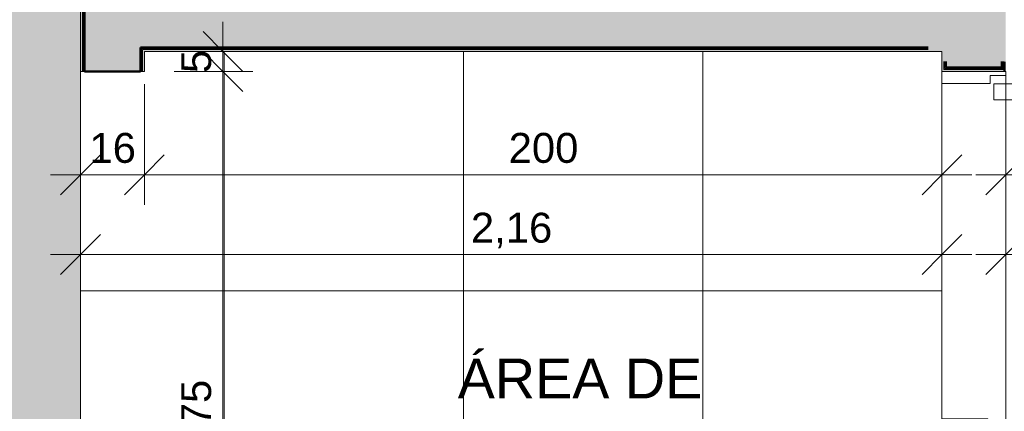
# Model space of a CAD drawing. Header units: millimetres. Extents: x -10534 to 2780, y -19631 to -9458.
# Tile 9 of 44: x -8486 to -6017, y -16376 to -15395. Entities that reach past the tile are written whole.
import ezdxf

# ---------------------------------------------------------------- set-up
doc = ezdxf.new("R2010")
doc.units = ezdxf.units.MM
for name, color, linetype, lineweight in [('A-ANNO-DIMS', 7, 'Continuous', 9), ('A-ANNO-DIMS-50', 7, 'Continuous', 9), ('A-AREA-IDEN', 7, 'Continuous', 9), ('A-DETL-GENF', 7, 'Continuous', 5), ('A-DOOR', 7, 'Continuous', 5), ('A-FLOR', 7, 'Continuous', 5), ('A-FLOR-PATT', 7, 'Continuous', 5), ('A-WALL', 7, 'Continuous', 5), ('A-WALL-PATT', 7, 'Continuous', 50), ('I-WALL', 7, 'Continuous', 5)]:
    doc.layers.add(name, color=color, linetype=linetype, lineweight=lineweight)
doc.layers.add('A-DETL', color=7, linetype='Continuous', lineweight=5, true_color=0x00a600)
doc.styles.add('Arial', font='arial.ttf', dxfattribs={"height": 100})
doc.styles.add('Arial_1', font='arial.ttf', dxfattribs={"height": 75})
doc.dimstyles.new('Com_linha__ref__contínua__-_Cor_Vermelha_Arial_1_5mm', dxfattribs={"dimscale": 304.8, "dimtxt": 76.519455, "dimasz": 0.328084, "dimexe": 0.246063, "dimexo": 0.246063, "dimgap": 0.024606, "dimtad": 1, "dimlfac": 0.001, "dimrnd": 0.01, "dimzin": 0, "dimdsep": 46, "dimtxsty": 'Arial_1', "dimblk1": 'OBLIQUE', "dimblk2": 'OBLIQUE', "dimsah": 1, "dimcen": 0.09, "dimdle": 0.246063, "dimazin": 0, "dimtfac": 1, "dimtdec": 4, "dimtix": 1, "dimtmove": 0, "dimatfit": 3, "dimfxl": 1, "dimtvp": 1, "dimtolj": 1, "dimtzin": 0, "dimarcsym": 2})
doc.dimstyles.new('Com_linha__ref__contínua__-_Cor_Vermelha_Arial_1_5mm_2', dxfattribs={"dimscale": 304.8, "dimtxt": 76.519455, "dimasz": 0.328084, "dimexe": 0.246063, "dimexo": 0.246063, "dimgap": 0.024606, "dimtad": 1, "dimdec": 1, "dimlfac": 0.1, "dimrnd": 0.1, "dimdsep": 46, "dimtxsty": 'Arial_1', "dimblk1": 'OBLIQUE', "dimblk2": 'OBLIQUE', "dimsah": 1, "dimcen": 0.09, "dimdle": 0.246063, "dimazin": 0, "dimtfac": 1, "dimtdec": 4, "dimtix": 1, "dimtmove": 0, "dimatfit": 3, "dimfxl": 1, "dimtvp": 1, "dimtolj": 1, "dimtzin": 0, "dimarcsym": 2})

# ---------------------------------------------------------------- blocks, each defined once
blk = doc.blocks.new('PORTA DE GIRO L_VEL TERREO1')
at = {"layer": 'A-DOOR'}
for p, q in [((-450, -80), (-450, 80)), ((-450, 80), (450, 80)), ((450, 80), (450, -80)), ((-450, -80), (450, -80))]:
    blk.add_line(p, q, dxfattribs=at)
at = {"layer": 'A-DOOR', "lineweight": 15}
for p, q in [((-420, 80), (-420, -35)), ((420, 80), (420, -40.7)), ((450, 80), (420, 80)), ((450, -80), (450, 80)), ((-440, -35), (-440, -80)), ((-420, -35), (-440, -35)), ((420, -40.7), (440, -40.7)), ((440, -40.7), (440, -80)), ((378.9, -49.7), (378.9, -910.4)), ((418.9, -49.7), (378.9, -49.7)), ((418.9, -910.4), (418.9, -49.7)), ((440, -80), (450, -80)), ((348.9, -740.5), (329.4, -733.7)), ((450, -740.5), (469.5, -733.7)), ((368.9, -830.5), (378.9, -830.5)), ((368.9, -870.5), (368.9, -830.5)), ((428.9, -830.4), (418.9, -830.4)), ((428.9, -870.4), (428.9, -830.4)), ((368.9, -860.5), (333.6, -860.5)), ((368.9, -840.5), (348.9, -840.5)), ((428.9, -840.4), (450, -840.4)), ((428.9, -860.4), (465.3, -860.4)), ((378.9, -870.5), (368.9, -870.5)), ((418.9, -870.4), (418.9, -910.4)), ((418.9, -870.4), (428.9, -870.4)), ((378.9, -910.4), (418.9, -910.4)), ((418.9, -910.4), (398.9, -910.4))]:
    blk.add_line(p, q, dxfattribs=at)
at = {"layer": 'A-DOOR'}
blk.add_arc((629, 155.3), 1094.6, 192.4129, 256.7914, dxfattribs=at)
at = {"layer": 'A-DOOR', "lineweight": 15}
for centre, radius, start, end in [((531.9, -790.5), 210.3, 164.3286, 199.4386), ((531.9, -790.5), 189.8, 164.7222, 195.2778), ((267, -790.4), 189.7, 344.7458, 15.2542), ((267, -790.4), 210.3, 340.5821, 15.6453)]:
    blk.add_arc(centre, radius, start, end, dxfattribs=at)
blk = doc.blocks.new('DIMBLOCK1-NIVEL TERREO')
at = {"layer": 'A-ANNO-DIMS-50', "color": 242, "true_color": 0xbd2b2e}
for p, q in [((-7976.5, -15525), (-8026.5, -15475)), ((-7976.5, -15525), (-8098.6, -15525)), ((-7976.5, -17350), (-7976.5, -15525)), ((-7976.5, -15525), (-7926.5, -15575)), ((-7976.5, -15525), (-7901.5, -15525)), ((-7976.5, -17275), (-8026.5, -17225)), ((-7976.5, -17275), (-8216.6, -17275)), ((-7976.5, -17275), (-7926.5, -17325)), ((-7976.5, -17275), (-7901.5, -17275))]:
    blk.add_line(p, q, dxfattribs=at)
at = {"layer": 'A-ANNO-DIMS-50', "color": 0, "insert": (-8081.3, -16501.3), "char_height": 75, "width": 242.979, "attachment_point": 1, "rotation": 90, "line_spacing_factor": 0.941778, "style": 'Arial_1'}
blk.add_mtext('1,75', dxfattribs=at)
blk = doc.blocks.new('_Oblique')
at = {"color": 0, "linetype": 'ByBlock', "lineweight": -2}
blk.add_line((-0.5, -0.5), (0.5, 0.5), dxfattribs=at)
blk = doc.blocks.new('DIMBLOCK2-NIVEL TERREO')
at = {"layer": 'A-ANNO-DIMS-50', "color": 242, "true_color": 0xbd2b2e}
for p, q in [((-8333.6, -15983.7), (-8333.6, -15908.7)), ((-6173.6, -15983.7), (-6173.6, -15908.7)), ((-8333.6, -15983.7), (-8283.6, -15933.7)), ((-6173.6, -15983.7), (-6123.6, -15933.7)), ((-8408.6, -15983.7), (-6098.6, -15983.7)), ((-8333.6, -15983.7), (-8383.6, -16033.7)), ((-8333.6, -15983.7), (-8333.6, -15988)), ((-6173.6, -15983.7), (-6223.6, -16033.7)), ((-6173.6, -15983.7), (-6173.6, -15988))]:
    blk.add_line(p, q, dxfattribs=at)
at = {"layer": 'A-ANNO-DIMS-50', "color": 0, "insert": (-7354.8, -15878.8), "char_height": 75, "width": 242.979, "attachment_point": 1, "line_spacing_factor": 0.941778, "style": 'Arial_1'}
blk.add_mtext('2,16', dxfattribs=at)
blk = doc.blocks.new('DIMBLOCK63-NIVEL TERREO')
at = {"layer": 'A-ANNO-DIMS-50', "color": 242, "true_color": 0xbd2b2e}
for p, q in [((-4983.6, -15783.7), (-4983.6, -15550)), ((-6013.6, -15783.7), (-6013.6, -15708.7)), ((-6013.6, -15783.7), (-5963.6, -15733.7)), ((-4983.6, -15783.7), (-4933.6, -15733.7)), ((-6088.6, -15783.7), (-4983.6, -15783.7)), ((-6013.6, -15783.7), (-6063.6, -15833.7)), ((-6013.6, -15783.7), (-6013.6, -15788)), ((-4983.6, -15783.7), (-5033.6, -15833.7)), ((-4983.6, -15783.7), (-4983.6, -15858.7))]:
    blk.add_line(p, q, dxfattribs=at)
at = {"layer": 'A-ANNO-DIMS-50', "color": 0, "insert": (-5599.8, -15678.8), "char_height": 75, "width": 242.979, "attachment_point": 1, "line_spacing_factor": 0.941778, "style": 'Arial_1'}
blk.add_mtext('1,03', dxfattribs=at)
blk = doc.blocks.new('DIMBLOCK66-NIVEL TERREO')
at = {"layer": 'A-ANNO-DIMS-50', "color": 242, "true_color": 0xbd2b2e}
for p, q in [((-6013.6, -15983.7), (-6013.6, -15908.7)), ((346.4, -15983.7), (346.4, -15908.7)), ((-6013.6, -15983.7), (-5963.6, -15933.7)), ((346.4, -15983.7), (396.4, -15933.7)), ((-6088.6, -15983.7), (421.4, -15983.7)), ((-6013.6, -15983.7), (-6063.6, -16033.7)), ((-6013.6, -15983.7), (-6013.6, -15988)), ((346.4, -15983.7), (296.4, -16033.7)), ((346.4, -15983.7), (346.4, -15988))]:
    blk.add_line(p, q, dxfattribs=at)
at = {"layer": 'A-ANNO-DIMS-50', "color": 0, "insert": (-2934.8, -15878.8), "char_height": 75, "width": 242.979, "attachment_point": 1, "line_spacing_factor": 0.941778, "style": 'Arial_1'}
blk.add_mtext('6,36', dxfattribs=at)
blk = doc.blocks.new('DIMBLOCK72-NIVEL TERREO')
at = {"layer": 'A-ANNO-DIMS-50', "color": 242, "true_color": 0xbd2b2e}
for p, q in [((-7976.5, -15600), (-7976.5, -15400)), ((-7976.5, -15475), (-8026.5, -15425)), ((-7976.5, -15475), (-8051.5, -15475)), ((-7976.5, -15525), (-8026.5, -15475)), ((-7976.5, -15475), (-7926.5, -15525)), ((-7976.5, -15475), (-7972.2, -15475)), ((-7976.5, -15525), (-8098.6, -15525)), ((-7976.5, -15525), (-7926.5, -15575)), ((-7976.5, -15525), (-7901.5, -15525))]:
    blk.add_line(p, q, dxfattribs=at)
at = {"layer": 'A-ANNO-DIMS-50', "color": 0, "insert": (-8081.3, -15528.9), "char_height": 75, "width": 69.221, "attachment_point": 1, "rotation": 90, "line_spacing_factor": 0.941778, "style": 'Arial_1'}
blk.add_mtext('5', dxfattribs=at)
blk = doc.blocks.new('DIMBLOCK73-NIVEL TERREO')
at = {"layer": 'A-ANNO-DIMS-50', "color": 242, "true_color": 0xbd2b2e}
for p, q in [((-8333.6, -15783.7), (-8333.6, -15557)), ((-8173.6, -15783.7), (-8173.6, -15557)), ((-8333.6, -15783.7), (-8283.6, -15733.7)), ((-8173.6, -15783.7), (-8123.6, -15733.7)), ((-8408.6, -15783.7), (-8173.6, -15783.7)), ((-8333.6, -15783.7), (-8383.6, -15833.7)), ((-8333.6, -15783.7), (-8333.6, -15858.7)), ((-8173.6, -15783.7), (-8223.6, -15833.7)), ((-8173.6, -15783.7), (-8173.6, -15858.7))]:
    blk.add_line(p, q, dxfattribs=at)
at = {"layer": 'A-ANNO-DIMS-50', "color": 0, "insert": (-8311.3, -15678.8), "char_height": 75, "width": 138.441, "attachment_point": 1, "line_spacing_factor": 0.941778, "style": 'Arial_1'}
blk.add_mtext('16', dxfattribs=at)
blk = doc.blocks.new('DIMBLOCK74-NIVEL TERREO')
at = {"layer": 'A-ANNO-DIMS-50', "color": 242, "true_color": 0xbd2b2e}
for p, q in [((-8173.6, -15783.7), (-8173.6, -15557)), ((-6173.6, -15783.7), (-6173.6, -15708.7)), ((-8173.6, -15783.7), (-8123.6, -15733.7)), ((-6173.6, -15783.7), (-6123.6, -15733.7)), ((-8173.6, -15783.7), (-8223.6, -15833.7)), ((-8173.6, -15783.7), (-6098.6, -15783.7)), ((-8173.6, -15783.7), (-8173.6, -15858.7)), ((-6173.6, -15783.7), (-6223.6, -15833.7)), ((-6173.6, -15783.7), (-6173.6, -15788))]:
    blk.add_line(p, q, dxfattribs=at)
at = {"layer": 'A-ANNO-DIMS-50', "color": 0, "insert": (-7260.1, -15678.8), "char_height": 75, "width": 207.662, "attachment_point": 1, "line_spacing_factor": 0.941778, "style": 'Arial_1'}
blk.add_mtext('200', dxfattribs=at)

msp = doc.modelspace()

# ---------------------------------------------------------------- hatches: boundary and pattern name
at = {"layer": 'A-DETL-GENF', "true_color": 0x808080}
h = msp.add_hatch(color=8, dxfattribs=at)
h.paths.add_polyline_path([(-3319.746, -18235.042), (-2882.347, -18235.042), (-2882.347, -18075.042), (-3319.746, -18075.042)])
h.paths.add_polyline_path([(-6233.588, -18235.042), (-5913.588, -18235.042), (-5913.588, -18075.042), (-6013.588, -18075.042), (-6013.588, -17995.042), (-6173.588, -17995.042), (-6173.588, -18075.042), (-6233.588, -18075.042), (-6233.588, -18125.031)])
h.paths.add_polyline_path([(-6146.757, -15500.042), (-6013.588, -15500.042), (-6013.588, -15315.042), (-6208.588, -15315.042), (-6208.588, -15475.042), (-6173.588, -15475.054), (-6173.588, -15500.042)])
h.paths.add_polyline_path([(-5113.588, -14365.042), (-4983.588, -14365.042), (-4983.588, -14275.042), (-4933.588, -14275.042), (-4933.588, -14115.042), (-4983.588, -14115.042), (-4983.588, -14005.042), (-5143.588, -14005.042), (-5143.588, -14365.042)])
h.paths.add_polyline_path([(-3326.353, -11460.042), (-3223.688, -11460.042), (-3223.688, -11395.042), (-3120.527, -11395.042), (-3120.527, -11235.042), (-3562.728, -11235.042), (-3562.728, -11395.042), (-3383.688, -11395.042), (-3383.688, -11460.042), (-3378.582, -11460.042)])
at = {"layer": 'A-FLOR-PATT', "true_color": 0xd8d8d8}
msp.add_hatch(color=254, dxfattribs=at).paths.add_polyline_path([(-8333.588, -18075.042), (-8333.588, -17783.91), (-8334.588, -17784.92), (-8354.019, -17785.24), (-8354.414, -17785.6), (-8392.382, -17785.92), (-8393.344, -17790.827), (-8395.543, -17792.711), (-8399.303, -17793.328), (-8402.885, -17794.384), (-8405.691, -17795.957), (-8409.576, -17798.445), (-8412.463, -17798.222), (-8415.649, -17795.934), (-8418.884, -17794.193), (-8422.008, -17793.328), (-8426.441, -17792.353), (-8428.324, -17790.154), (-8428.811, -17787.005), (-8429.413, -17785.6), (-8439.413, -17785.121), (-8441.62, -17785.485), (-8444.709, -17787.583), (-8447.88, -17788.527), (-8452.986, -17788.918), (-8457.088, -17787.933), (-8462.398, -17783.746), (-8464.628, -17779.418), (-8465.324, -17775.042), (-8463.683, -17768.422), (-8461.97, -17765.779), (-8458.137, -17762.68), (-8454.39, -17761.507), (-8449.879, -17761.155), (-8444.709, -17762.433), (-8439.552, -17765.033), (-8428.875, -17763.671), (-8427.967, -17759.256), (-8425.768, -17757.372), (-8422.154, -17756.755), (-8418.425, -17755.679), (-8415.649, -17754.128), (-8411.734, -17751.638), (-8408.847, -17751.862), (-8405.33, -17754.377), (-8402.376, -17755.89), (-8399.156, -17756.755), (-8394.87, -17757.73), (-8392.986, -17759.929), (-8392.435, -17763.671), (-8392.313, -17764.467), (-8354.019, -17764.832), (-8354.019, -17765.152), (-8334.578, -17765.163), (-8333.588, -17766.152), (-8333.588, -15315.042), (-9233.588, -15315.042), (-9233.588, -18075.042), (-8862.701, -18075.042)])
at = {"layer": 'A-FLOR-PATT', "true_color": 0x787878}
h = msp.add_hatch(dxfattribs=at)
h.set_pattern_fill('FP_2', color=8, style=0, pattern_type=2)
h.set_pattern_definition([(0, (-2573.6, -15475.04), (0, 600), []), (90, (-2573.6, -15475.04), (-600, 4e-14), [])])
h.paths.add_polyline_path([(-6823.688, -18075.042), (-6823.688, -17425.042), (-6213.588, -17425.042), (-6213.588, -16675.042), (-6173.588, -16675.042), (-6173.588, -15475.042), (-8173.588, -15475.042), (-8173.588, -15525.042), (-8333.588, -15525.042), (-8333.588, -17275.042), (-8173.588, -17275.042), (-8173.588, -18075.042), (-7648.588, -18075.042), (-7648.588, -18065.042), (-7633.862, -18065.042), (-7633.862, -18002.332), (-7638.229, -17997.847), (-7640.157, -17993.373), (-7640.593, -17989.827), (-7640.157, -17957.815), (-7638.229, -17953.341), (-7634.932, -17949.616), (-7630.577, -17946.987), (-7625.568, -17945.701), (-7620.375, -17945.878), (-7615.481, -17947.501), (-7611.345, -17950.419), (-7608.353, -17954.358), (-7607.377, -17956.599), (-7606.583, -17961.361), (-7606.583, -17989.827), (-7607.377, -17994.589), (-7609.686, -17998.906), (-7613.314, -18002.393), (-7613.314, -18065.042), (-7598.588, -18065.042), (-7598.588, -18075.042), (-7443.688, -18075.042), (-7443.688, -17750.38), (-7442.043, -17705.891), (-7437.48, -17661.606), (-7432.317, -17642.57), (-7422.455, -17625.489), (-7408.552, -17611.5), (-7389.511, -17599.885), (-7368.374, -17592.764), (-7256.38, -17579.479), (-7143.688, -17575.042), (-7030.996, -17579.479), (-6919.002, -17592.764), (-6897.866, -17599.885), (-6878.825, -17611.5), (-6864.921, -17625.489), (-6855.059, -17642.57), (-6849.896, -17661.606), (-6845.333, -17705.891), (-6843.688, -17750.38), (-6843.688, -18075.042)])
at = {"layer": 'A-WALL-PATT', "true_color": 0x808080}
h = msp.add_hatch(color=8, dxfattribs=at)
h.paths.add_polyline_path([(-8326.088, -18075.042), (-8326.088, -17275.042), (-8328.588, -17275.042), (-8328.588, -18075.042)])
h.paths.add_polyline_path([(-8328.588, -15525.042), (-8326.088, -15525.042), (-8326.088, -15320.042), (-8328.588, -15320.042), (-8328.588, -15325.042)])
h = msp.add_hatch(color=8, dxfattribs=at)
h.paths.add_polyline_path([(-8326.088, -18075.042), (-8323.588, -18075.042), (-8323.588, -17275.042), (-8326.088, -17275.042), (-8326.088, -17803.822)])
h.paths.add_polyline_path([(-8326.088, -15525.042), (-8323.588, -15525.042), (-8323.588, -15322.542), (-8326.088, -15322.542), (-8326.088, -15465.042)])
h = msp.add_hatch(color=8, dxfattribs=at)
h.paths.add_polyline_path([(-8323.588, -18075.042), (-8183.588, -18075.042), (-8183.588, -17275.042), (-8323.588, -17275.042), (-8323.588, -17803.822)])
h.paths.add_polyline_path([(-8323.588, -15525.042), (-8183.588, -15525.042), (-8183.588, -15325.042), (-8323.588, -15325.042), (-8323.588, -15465.042)])
for points in [[(-8027.026, -15465.042), (-7693.688, -15465.042), (-7693.688, -15325.042), (-8183.588, -15325.042), (-8183.588, -15465.042), (-8173.588, -15465.042)], [(-7191.351, -15465.042), (-6208.588, -15465.042), (-6208.588, -15325.042), (-7693.688, -15325.042), (-7693.688, -15465.042), (-7553.688, -15465.042)], [(-7698.688, -15467.542), (-7696.188, -15467.542), (-7696.188, -15465.042), (-8181.088, -15465.042), (-8181.088, -15467.542), (-7703.688, -15467.542)], [(-7698.688, -15470.042), (-7698.688, -15467.542), (-8178.588, -15467.542), (-8178.588, -15470.042), (-7703.688, -15470.042)], [(-6208.588, -15470.042), (-6208.588, -15467.542), (-7698.688, -15467.542), (-7698.688, -15470.042), (-6251.216, -15470.042)], [(-7696.188, -15467.542), (-6208.588, -15467.542), (-6208.588, -15465.042), (-7696.188, -15465.042)], [(-6163.588, -15520.042), (-6021.088, -15520.042), (-6021.088, -15517.542), (-6166.088, -15517.542), (-6166.088, -15500.042), (-6168.588, -15500.042), (-6168.588, -15520.042), (-6166.088, -15520.042)], [(-6166.088, -15517.542), (-6023.588, -15517.542), (-6023.588, -15515.042), (-6163.588, -15515.042), (-6163.588, -15500.042), (-6166.088, -15500.042), (-6166.088, -15515.042)], [(-6023.588, -15515.042), (-6023.588, -15500.042), (-6163.588, -15500.042), (-6163.588, -15515.042), (-6042.297, -15515.042)], [(-6023.588, -15517.542), (-6021.088, -15517.542), (-6021.088, -15500.042), (-6023.588, -15500.042), (-6023.588, -15515.042)], [(-6021.088, -15520.042), (-6018.588, -15520.042), (-6018.588, -15500.042), (-6021.088, -15500.042), (-6021.088, -15517.542)]]:
    msp.add_hatch(color=8, dxfattribs=at).paths.add_polyline_path(points)
h = msp.add_hatch(color=8, dxfattribs=at)
h.paths.add_polyline_path([(-8181.088, -18075.042), (-8181.088, -17275.042), (-8183.588, -17275.042), (-8183.588, -18075.042)])
h.paths.add_polyline_path([(-8181.088, -15525.042), (-8181.088, -15465.042), (-8183.588, -15465.042), (-8183.588, -15525.042)])
h = msp.add_hatch(color=8, dxfattribs=at)
h.paths.add_polyline_path([(-8178.588, -18075.042), (-8178.588, -17275.042), (-8181.088, -17275.042), (-8181.088, -18075.042)])
h.paths.add_polyline_path([(-8181.088, -15525.042), (-8178.588, -15525.042), (-8178.588, -15467.542), (-8181.088, -15467.542), (-8181.088, -15475.042)])
at = {"layer": 'I-WALL', "true_color": 0x808080}
h = msp.add_hatch(color=8, dxfattribs=at)
h.paths.add_polyline_path([(-8328.588, -18075.042), (-8328.588, -17275.042), (-8333.588, -17275.042), (-8333.588, -18075.042)])
h.paths.add_polyline_path([(-8333.588, -15525.042), (-8328.588, -15525.042), (-8328.588, -15315.042), (-8333.588, -15315.042), (-8333.588, -15320.042)])
h = msp.add_hatch(color=8, dxfattribs=at)
h.paths.add_polyline_path([(-8173.588, -18075.042), (-8173.588, -17275.042), (-8178.588, -17275.042), (-8178.588, -18075.042)])
h.paths.add_polyline_path([(-8173.588, -15525.042), (-8173.588, -15470.042), (-8178.588, -15470.042), (-8178.588, -15525.042)])
for points in [[(-8173.588, -15475.042), (-7703.688, -15475.042), (-7703.688, -15470.042), (-8173.588, -15470.042)], [(-7609.188, -15475.042), (-6208.588, -15474.926), (-6208.588, -15470.042), (-7703.688, -15470.042), (-7703.688, -15475.042), (-7693.688, -15475.042)], [(-6166.088, -15525.042), (-6018.588, -15525.042), (-6018.588, -15520.042), (-6168.588, -15520.042), (-6168.588, -15500.042), (-6173.588, -15500.042), (-6173.588, -15525.042), (-6168.588, -15525.042)], [(-6013.588, -15525.042), (-6013.588, -15500.042), (-6018.588, -15500.042), (-6018.588, -15525.042)]]:
    msp.add_hatch(color=8, dxfattribs=at).paths.add_polyline_path(points)

# ---------------------------------------------------------------- linework, layer by layer
at = {"layer": 'A-DETL', "color": 7}
for p, q in [((-6208.588, -15475.042), (-6173.588, -15475.042)), ((-6173.588, -15475.042), (-6173.588, -15500.042))]:
    msp.add_line(p, q, dxfattribs=at)
at = {"layer": 'A-FLOR'}
msp.add_line((-8333.588, -15525.042), (-8333.588, -17275.042), dxfattribs=at)
at = {"layer": 'A-WALL'}
for p, q in [((-8333.588, -15315.042), (-8333.588, -15525.042)), ((-8328.588, -15525.042), (-8328.588, -15320.042)), ((-8326.088, -15525.042), (-8326.088, -15322.542)), ((-8181.088, -15525.042), (-8181.088, -15467.542)), ((-8181.088, -15467.542), (-6208.588, -15467.542)), ((-8178.588, -15525.042), (-8178.588, -15470.042)), ((-8178.588, -15470.042), (-6208.588, -15470.042)), ((-8173.588, -15525.042), (-8173.588, -15475.042)), ((-8173.588, -15475.042), (-6208.588, -15475.042)), ((-6173.588, -15500.042), (-6173.588, -15525.042)), ((-6168.588, -15520.042), (-6168.588, -15500.042)), ((-6166.088, -15517.542), (-6166.088, -15500.042)), ((-6021.088, -15517.542), (-6021.088, -15500.042)), ((-6018.588, -15525.042), (-6018.588, -15500.042)), ((-8333.588, -15525.042), (-8323.588, -15525.042)), ((-8183.588, -15525.042), (-8173.588, -15525.042)), ((-6168.588, -15520.042), (-6018.588, -15520.042)), ((-6166.088, -15517.542), (-6021.088, -15517.542))]:
    msp.add_line(p, q, dxfattribs=at)
at = {"layer": 'A-WALL', "lineweight": 50}
for p, q in [((-8323.588, -15525.042), (-8323.588, -15325.042)), ((-8183.588, -15525.042), (-8183.588, -15465.042)), ((-8183.588, -15465.042), (-6208.588, -15465.042)), ((-6163.588, -15515.042), (-6163.588, -15500.042)), ((-6023.588, -15515.042), (-6023.588, -15500.042)), ((-8323.588, -15525.042), (-8183.588, -15525.042)), ((-6163.588, -15515.042), (-6023.588, -15515.042))]:
    msp.add_line(p, q, dxfattribs=at)

# ---------------------------------------------------------------- block references
at = {"layer": 'A-DOOR', "rotation": 89.99999999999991}
msp.add_blockref('PORTA DE GIRO L_VEL TERREO1', (-6093.588, -15975.042), dxfattribs=at)

# ---------------------------------------------------------------- texts
at = {"layer": 'A-AREA-IDEN', "insert": (-7387.832, -16244.317), "char_height": 100, "width": 761.60312, "attachment_point": 1, "style": 'Arial'}
msp.add_mtext('ÁREA DE', dxfattribs=at)

# ---------------------------------------------------------------- dimensions: what is measured, and where the dimension line sits
at = {"layer": 'A-ANNO-DIMS', "color": 242, "true_color": 0xbd2b2e}
for base, p1, p2, dimstyle, override, picture, middle in [((-7976.462, -15475.042), (-8173.588, -15525.042), (-8047.173, -15475.042), 'Com_linha__ref__contínua__-_Cor_Vermelha_Arial_1_5mm_2', {"dimpost": '<>', "dimfxl": 135.944318}, 'DIMBLOCK72-NIVEL TERREO', (-8022.102, -15500.042)), ((-7976.462, -15525.042), (-8291.631, -17275.042), (-8173.588, -15525.042), 'Com_linha__ref__contínua__-_Cor_Vermelha_Arial_1_5mm', {"dimpost": '<>', "dimfxl": 1753.976685}, 'DIMBLOCK1-NIVEL TERREO', (-8022.255, -16400.042))]:
    dim = msp.add_linear_dim(base=base, p1=p1, p2=p2, angle=90, dimstyle=dimstyle, override=override, dxfattribs=at)
    dim.commit()
    dim.dimension.update_dxf_attribs({"geometry": picture, "text_midpoint": middle})
for base, p1, p2, dimstyle, override, picture, middle in [((-4983.588, -15783.706), (-6013.588, -15712.995), (-4983.588, -15475.042), 'Com_linha__ref__contínua__-_Cor_Vermelha_Arial_1_5mm', {"dimpost": '<>', "dimfxl": 1057.129144}, 'DIMBLOCK63-NIVEL TERREO', (-5498.588, -15737.888)), ((-8173.588, -15783.706), (-8333.588, -15482.038), (-8173.588, -15482.038), 'Com_linha__ref__contínua__-_Cor_Vermelha_Arial_1_5mm_2', {"dimpost": '<>', "dimfxl": 160}, 'DIMBLOCK73-NIVEL TERREO', (-8253.588, -15737.913)), ((-6173.588, -15783.706), (-8173.588, -15482.038), (-6173.588, -15712.995), 'Com_linha__ref__contínua__-_Cor_Vermelha_Arial_1_5mm_2', {"dimpost": '<>', "dimfxl": 2013.29122}, 'DIMBLOCK74-NIVEL TERREO', (-7173.588, -15737.913)), ((-6173.588, -15983.706), (-8333.588, -15912.995), (-6173.588, -15912.995), 'Com_linha__ref__contínua__-_Cor_Vermelha_Arial_1_5mm', {"dimpost": '<>', "dimfxl": 2160}, 'DIMBLOCK2-NIVEL TERREO', (-7253.588, -15937.913)), ((346.412, -15983.706), (-6013.588, -15912.995), (346.412, -15912.995), 'Com_linha__ref__contínua__-_Cor_Vermelha_Arial_1_5mm', {"dimpost": '<>', "dimfxl": 6360}, 'DIMBLOCK66-NIVEL TERREO', (-2833.588, -15937.888))]:
    dim = msp.add_linear_dim(base=base, p1=p1, p2=p2, dimstyle=dimstyle, override=override, dxfattribs=at)
    dim.commit()
    dim.dimension.update_dxf_attribs({"geometry": picture, "text_midpoint": middle})

doc.saveas('drawing.dxf')
